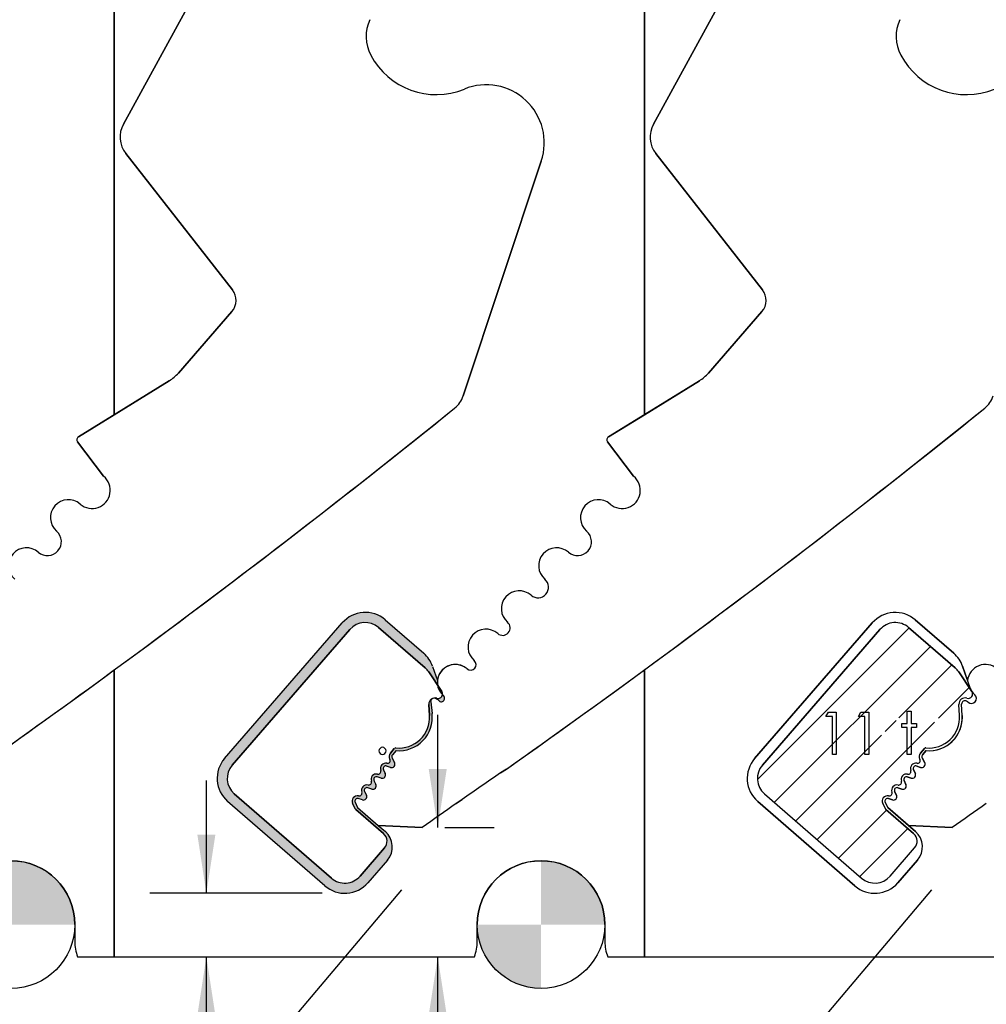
# Model space of a CAD drawing. Header units: inches. Extents: x 0.1 to 87.3, y 0.1 to 33.9.
# Tile 94 of 140: x 25.3 to 27.5, y 22.1 to 24.3. Entities that reach past the tile are written whole.
import ezdxf

# ---------------------------------------------------------------- set-up
doc = ezdxf.new("R2010")
doc.units = ezdxf.units.IN
doc.header["$MEASUREMENT"] = 0
doc.layers.add('DIMENSIONS', color=171, linetype='Continuous')
doc.layers.add('NOTES', color=5, linetype='Continuous')
doc.styles.add('SLDTEXTSTYLE0', font='TXT', dxfattribs={"width": 0.75})
doc.dimstyles.new('SLDDIMSTYLE0', dxfattribs={"dimtxt": 0.125, "dimasz": 0.13, "dimexe": 0, "dimexo": 0.0625, "dimgap": 0.03125, "dimtad": 0, "dimtih": 1, "dimtoh": 1, "dimdec": 4, "dimlfac": 1.333333, "dimrnd": 1e-09, "dimzin": 4, "dimdsep": 46, "dimtxsty": 'SLDTEXTSTYLE0', "dimsah": 1, "dimcen": 0.09, "dimadec": 0, "dimazin": 1, "dimtfac": 1, "dimtdec": 4, "dimtofl": 0, "dimtmove": 0, "dimatfit": 3, "dimfxl": 0, "dimfrac": 2, "dimtolj": 1, "dimtzin": 12, "dimarcsym": 0})
doc.dimstyles.new('SLDDIMSTYLE2', dxfattribs={"dimtxt": 0.125, "dimasz": 0.13, "dimexe": 0, "dimexo": 0.0625, "dimgap": 0.03125, "dimtad": 0, "dimtih": 1, "dimtoh": 1, "dimdec": 4, "dimlfac": 1.333333, "dimrnd": 1e-09, "dimzin": 12, "dimdsep": 46, "dimtxsty": 'SLDTEXTSTYLE0', "dimsah": 1, "dimcen": 0.09, "dimadec": 0, "dimazin": 3, "dimtfac": 1, "dimtdec": 4, "dimtmove": 0, "dimatfit": 0, "dimfxl": 0, "dimfrac": 2, "dimtolj": 1, "dimtzin": 12, "dimarcsym": 0})

# ---------------------------------------------------------------- blocks, each defined once
blk = doc.blocks.new('_D_4')
at = {"layer": 'DIMENSIONS'}
for p, q in [((2.5885, 22.5365), (2.5885, 18.9646)), ((31.3982, 22.2046), (31.3982, 18.9646)), ((2.5885, 19.0896), (16.7949, 19.0896)), ((31.3982, 19.0896), (17.4421, 19.0896))]:
    blk.add_line(p, q, dxfattribs=at)
for centre, start, end in [((17.0167, 19.0769), 153.4349, 206.5651), ((17.2202, 19.0769), 333.4349, 26.5651)]:
    blk.add_arc(centre, 0.2219, start, end, dxfattribs=at)
for points in [[(2.5885, 19.0896), (2.7185, 19.0696), (2.7185, 19.1096)], [(31.3982, 19.0896), (31.2682, 19.1096), (31.2682, 19.0696)]]:
    blk.add_solid(points, dxfattribs=at)
at = {"layer": 'DIMENSIONS', "insert": (16.8183, 19.1389), "char_height": 0.125, "attachment_point": 1, "style": 'SLDTEXTSTYLE0'}
blk.add_mtext('38.4130', dxfattribs=at)
blk = doc.blocks.new('_D_5')
at = {"layer": 'DIMENSIONS'}
for p, q in [((26.2457, 22.5406), (26.2457, 22.7906)), ((26.2613, 22.5406), (26.3707, 22.5406)), ((26.2457, 21.8328), (26.2457, 22.2546)), ((26.4957, 21.8328), (26.2457, 21.8328))]:
    blk.add_line(p, q, dxfattribs=at)
for centre, start, end in [((26.7176, 21.8202), 153.4349, 206.5651), ((26.7363, 21.8202), 333.4349, 26.5651)]:
    blk.add_arc(centre, 0.2219, start, end, dxfattribs=at)
for points in [[(26.2457, 22.5406), (26.2657, 22.6706), (26.2257, 22.6706)], [(26.2457, 22.2546), (26.2257, 22.1246), (26.2657, 22.1246)]]:
    blk.add_solid(points, dxfattribs=at)
at = {"layer": 'DIMENSIONS', "insert": (26.5191, 21.8821), "char_height": 0.125, "attachment_point": 1, "style": 'SLDTEXTSTYLE0'}
blk.add_mtext('.3814', dxfattribs=at)
blk = doc.blocks.new('_D_6')
at = {"layer": 'DIMENSIONS'}
for p, q in [((25.7334, 22.3951), (25.7334, 22.6451)), ((25.99, 22.3951), (25.6084, 22.3951)), ((25.7334, 21.8892), (25.7334, 22.2546)), ((25.4834, 21.8892), (25.7334, 21.8892))]:
    blk.add_line(p, q, dxfattribs=at)
for centre, start, end in [((25.2427, 21.8765), 153.4349, 206.5651), ((25.2615, 21.8765), 333.4349, 26.5651)]:
    blk.add_arc(centre, 0.2219, start, end, dxfattribs=at)
for points in [[(25.7334, 22.3951), (25.7534, 22.5251), (25.7134, 22.5251)], [(25.7334, 22.2546), (25.7134, 22.1246), (25.7534, 22.1246)]]:
    blk.add_solid(points, dxfattribs=at)
at = {"layer": 'DIMENSIONS', "insert": (25.0443, 21.9384), "char_height": 0.125, "attachment_point": 1, "style": 'SLDTEXTSTYLE0'}
blk.add_mtext('.1874', dxfattribs=at)
blk = doc.blocks.new('SW_DOWELSYMBOL_4')
at = {"linetype": 'Continuous', "lineweight": 18}
h = blk.add_hatch(color=0, dxfattribs=at)
edge = h.paths.add_edge_path(flags=0)
edge.add_arc((0, 0), 0.1414, 0, 90)
edge.add_line((0, 0.1414), (0, 0))
edge.add_line((0, 0), (0.1414, 0))
h = blk.add_hatch(color=0, dxfattribs=at)
edge = h.paths.add_edge_path(flags=0)
edge.add_arc((0, 0), 0.1414, 180, 270)
edge.add_line((0, -0.1414), (0, 0))
edge.add_line((0, 0), (-0.1414, 0))
at = {"layer": 'NOTES', "color": 0}
blk.add_circle((0, 0), 0.1414, dxfattribs=at)
blk = doc.blocks.new('SW_DOWELSYMBOL_5')
at = {"linetype": 'Continuous', "lineweight": 18}
h = blk.add_hatch(color=0, dxfattribs=at)
edge = h.paths.add_edge_path(flags=0)
edge.add_arc((0, 0), 0.1414, 0, 90)
edge.add_line((0, 0.1414), (0, 0))
edge.add_line((0, 0), (0.1414, 0))
h = blk.add_hatch(color=0, dxfattribs=at)
edge = h.paths.add_edge_path(flags=0)
edge.add_arc((0, 0), 0.1414, 180, 270)
edge.add_line((0, -0.1414), (0, 0))
edge.add_line((0, 0), (-0.1414, 0))
at = {"layer": 'NOTES', "color": 0}
blk.add_circle((0, 0), 0.1414, dxfattribs=at)
blk = doc.blocks.new('OD')
at = {"color": 7, "linetype": 'Continuous', "lineweight": 25}
for p, q in [((25.7737, 22.6936), (26.0343, 22.9938)), ((26.1295, 23.0006), (26.2146, 22.9267)), ((26.2342, 22.8977), (26.2451, 22.8663)), ((26.2301, 22.8188), (26.2331, 22.7934)), ((26.1534, 22.711), (26.1453, 22.7017)), ((26.1446, 22.6951), (26.1502, 22.6843)), ((26.1254, 22.6687), (26.1295, 22.6604)), ((26.1412, 22.6739), (26.1326, 22.6769)), ((26.1045, 22.6448), (26.1088, 22.6361)), ((26.1206, 22.6501), (26.1117, 22.653)), ((26.0836, 22.6206), (26.0878, 22.6121)), ((26.0998, 22.6259), (26.0908, 22.6288)), ((25.9957, 22.4116), (25.7805, 22.5984)), ((26.0627, 22.5965), (26.0683, 22.5849)), ((26.0789, 22.6018), (26.0698, 22.6048)), ((26.0683, 22.5849), (26.1141, 22.5452)), ((26.1141, 22.5452), (26.1297, 22.5316)), ((26.1342, 22.4682), (26.091, 22.4183))]:
    blk.add_line(p, q, dxfattribs=at)
for centre, radius, start, end in [((26.0852, 22.9496), 0.0675, 49.051, 139.051), ((26.1704, 22.8757), 0.0675, 19.051, 49.051), ((26.2846, 22.8621), 0.0397, 49.028, 229.028), ((26.2375, 22.8197), 0.0075, 62.744, 186.9033), ((26.2222, 22.7899), 0.041, 49.3228, 62.744), ((26.2537, 22.8265), 0.00735, 228.7666, 49.028), ((26.1598, 22.7845), 0.0738, 264.9884, 6.9033), ((25.8247, 22.6494), 0.0675, 139.051, 229.051), ((26.1437, 22.6809), 0.00738, 250.6157, 27.6344), ((26.1498, 22.6978), 0.00591, 139.028, 207.6324), ((26.1229, 22.6571), 0.00738, 252.028, 26.3296), ((26.1307, 22.6713), 0.00591, 70.6139, 206.3313), ((26.1099, 22.6473), 0.00591, 72.028, 206.028), ((26.0889, 22.6232), 0.00591, 72.0266, 206.028), ((26.1021, 22.6329), 0.00738, 252.0286, 26.028), ((26.068, 22.5991), 0.00591, 72.028, 206.028), ((26.0812, 22.6088), 0.00738, 252.028, 26.028), ((26.1002, 22.4977), 0.045, 319.051, 49.028), ((26.04, 22.4626), 0.0675, 229.051, 319.051)]:
    blk.add_arc(centre, radius, start, end, dxfattribs=at)
blk = doc.blocks.new('id')
at = {"color": 7, "linetype": 'Continuous', "lineweight": 25}
for p, q in [((28.1382, 22.6789), (28.3988, 22.9791)), ((28.3988, 22.9791), (28.1382, 22.6789)), ((28.4622, 22.9836), (28.5654, 22.8941)), ((28.5654, 22.8941), (28.4622, 22.9836)), ((28.5732, 22.8852), (28.6022, 22.842)), ((28.6022, 22.842), (28.5732, 22.8852)), ((28.5736, 22.8135), (28.575, 22.7885)), ((28.575, 22.7885), (28.5736, 22.8135)), ((28.4971, 22.7158), (28.4883, 22.7056)), ((28.4883, 22.7056), (28.4971, 22.7158)), ((28.358, 22.4286), (28.1427, 22.6154)), ((28.1427, 22.6154), (28.358, 22.4286)), ((28.4047, 22.5941), (28.4107, 22.5819)), ((28.4107, 22.5819), (28.4047, 22.5941)), ((28.4116, 22.5807), (28.4733, 22.5271)), ((28.4733, 22.5271), (28.4116, 22.5807)), ((28.4755, 22.4954), (28.4215, 22.4331)), ((28.4215, 22.4331), (28.4755, 22.4954))]:
    blk.add_line(p, q, dxfattribs=at)
for centre, radius, start, end in [((28.4327, 22.9496), 0.045, 49.051, 139.051), ((28.4327, 22.9496), 0.045, 49.051, 139.051), ((28.5359, 22.8601), 0.045, 33.8777, 49.051), ((28.5359, 22.8601), 0.045, 33.8777, 49.051), ((28.594, 22.8365), 0.00992, 252.455, 33.8777), ((28.594, 22.8365), 0.00992, 252.455, 33.8777), ((28.587, 22.8143), 0.0134, 72.455, 183.3556), ((28.587, 22.8143), 0.0134, 72.455, 183.3556), ((28.5073, 22.7845), 0.0678, 264.0751, 3.3557), ((28.5073, 22.7845), 0.0678, 264.0751, 3.3557), ((28.4979, 22.6979), 0.0123, 141.025, 210.0395), ((28.4979, 22.6979), 0.0123, 141.025, 210.0395), ((28.5, 22.7133), 0.00375, 84.0751, 139.028), ((28.5, 22.7133), 0.00375, 84.0751, 139.028), ((28.4782, 22.6713), 0.0119, 77.4407, 199.5743), ((28.4782, 22.6713), 0.0119, 77.4407, 199.5743), ((28.4821, 22.6888), 0.00594, 257.4407, 30.0395), ((28.4821, 22.6888), 0.00594, 257.4407, 30.0395), ((28.1722, 22.6494), 0.045, 139.051, 229.051), ((28.1722, 22.6494), 0.045, 139.051, 229.051), ((28.4574, 22.6473), 0.0119, 78.4892, 200.0905), ((28.4574, 22.6473), 0.0119, 78.4892, 200.0905), ((28.461, 22.6652), 0.00634, 258.4892, 19.5743), ((28.461, 22.6652), 0.00634, 258.4892, 19.5743), ((28.4402, 22.6411), 0.00636, 258.0911, 20.0905), ((28.4402, 22.6411), 0.00636, 258.0911, 20.0905), ((28.4192, 22.617), 0.00636, 258.1054, 19.8248), ((28.4192, 22.617), 0.00636, 258.1054, 19.8248), ((28.4364, 22.6232), 0.0119, 78.0911, 199.8248), ((28.4364, 22.6232), 0.0119, 78.0911, 199.8248), ((28.4155, 22.5991), 0.0119, 78.1054, 205.1075), ((28.4155, 22.5991), 0.0119, 78.1054, 205.1075), ((28.414, 22.5835), 0.00375, 206.0292, 229.028), ((28.414, 22.5835), 0.00375, 206.0292, 229.028), ((28.4585, 22.5101), 0.0225, 319.051, 49.028), ((28.4585, 22.5101), 0.0225, 319.051, 49.028), ((28.3875, 22.4626), 0.045, 229.051, 319.051), ((28.3875, 22.4626), 0.045, 229.051, 319.051)]:
    blk.add_arc(centre, radius, start, end, dxfattribs=at)
at = {"color": 7, "linetype": 'Continuous'}
blk.add_arc((28.4709, 22.7105), 0.00781, 90.0025, 89.9975, dxfattribs=at)

msp = doc.modelspace()

# ---------------------------------------------------------------- hatches: boundary and pattern name
h = msp.add_hatch()
h.set_pattern_fill('GRAVEL', color=6, scale=0.05, style=0)
h.set_pattern_definition([(228.012788, (-1.13775, 0.05), (-0.4, -0.45), [0.0067268, -0.6659544]), (184.969741, (-1.14225, 0.045), (0.6, 0.05), [0.0115434, -1.14279624]), (132.510447, (-1.15375, 0.044), (0.5, -0.55), [0.0081394, -0.80580163]), (267.273689, (-1.17325, 0.0315), (0.05, 1), [0.0105119, -1.0406779]), (292.833654, (-1.17375, 0.021), (-0.25, 0.6), [0.01030775, -1.020468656]), (357.273689, (-1.16975, 0.0115), (-1, 0.05), [0.0105119, -1.0406779]), (37.6942405, (-1.15925, 0.011), (-0.65, -0.5), [0.01390145, -1.37624243]), (72.2553284, (-1.14825, 0.0195), (0.35, 1.1), [0.0131244, -1.299316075]), (121.4295656, (-1.14425, 0.032), (-0.4, 0.65), [0.0105475, -1.044203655]), (175.236358, (-1.14975, 0.041), (0.55, -0.05), [0.0120416, -0.59003813]), (222.397438, (-1.16175, 0.042), (-0.6, -0.55), [0.0155724, -1.54166875]), (138.814075, (-1.12375, 0.031), (-0.35, 0.3), [0.00531505, -0.52619224]), (171.469234, (-1.12775, 0.0345), (0.65, -0.1), [0.01011185, -1.00107557]), (225, (-1.13775, 0.036), (-6e-18, -0.05), [0.00707105, -0.06363963]), (203.19859, (-1.14125, 0.042), (0.25, 0.1), [0.0038079, -0.376980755]), (291.80141, (-1.14475, 0.0405), (-0.05, 0.15), [0.00538515, -0.26387309]), (30.963757, (-1.14275, 0.0355), (0.15, 0.1), [0.00874645, -0.282801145]), (161.56505, (-1.13525, 0.04), (0.1, -0.05), [0.00632455, -0.15178933]), (16.38954, (-1.17375, 0.0405), (0.5, 0.15), [0.00886, -0.87714226]), (70.346176, (-1.16525, 0.043), (-0.2, -0.55), [0.00743305, -0.73587039]), (293.19859, (-1.13525, 0.05), (-0.1, 0.25), [0.00761575, -0.373172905]), (343.61046, (-1.13225, 0.043), (-0.5, 0.15), [0.00886, -0.87714226]), (339.443955, (-1.17375, 0.0095), (-0.25, 0.1), [0.008544, -0.41865619]), (294.775141, (-1.16575, 0.0065), (-0.25, 0.55), [0.0071589, -0.70873215]), (66.80141, (-1.13475, 0), (0.1, 0.25), [0.00761575, -0.373172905]), (17.354025, (-1.13175, 0.007), (-0.65, -0.2), [0.00838155, -0.82977118]), (69.443955, (-1.15925, 0), (-0.1, -0.25), [0.004272, -0.42292819]), (101.309932, (-1.13775, 0), (-0.05, 0.2), [0.0025495, -0.252401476]), (165.963757, (-1.13825, 0.0025), (0.15, -0.05), [0.01030775, -0.19584753]), (186.009006, (-1.14825, 0.005), (0.5, 0.05), [0.0095525, -0.94569616]), (303.690068, (-1.14275, 0.031), (-0.05, 0.1), [0.0072111, -0.173066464]), (353.1572266, (-1.13875, 0.025), (0.85, -0.1), [0.0125897, -1.24637813]), (60.945396, (-1.12625, 0.0235), (-0.2, -0.35), [0.0051478, -0.50963371]), (90, (-1.12375, 0.028), (-0.05, 0.05), [0.003, -0.047]), (120.256437, (-1.14925, 0.0065), (0.2, -0.35), [0.0069462, -0.687676]), (48.012788, (-1.15275, 0.0125), (0.4, 0.45), [0.0134536, -0.6592276]), (0, (-1.14375, 0.0225), (0.05, 0.05), [0.013, -0.037]), (325.304846, (-1.13075, 0.0225), (0.5, -0.35), [0.0079057, -0.782663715]), (254.054604, (-1.12425, 0.018), (-0.05, -0.2), [0.0072801, -0.356725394]), (207.6459754, (-1.12625, 0.011), (-0.95, -0.5), [0.01185325, -1.17347371]), (175.426079, (-1.13675, 0.0055), (-0.65, 0.05), [0.01253995, -1.24145367])])
h.paths.add_polyline_path([(26.245323, 22.85601, -0.06478298), (26.245076, 22.866263), (26.234211, 22.897728, 0.1316525), (26.214647, 22.926677), (26.129477, 23.000581, 0.41421356), (26.034256, 22.993838), (25.77374, 22.693609, 0.41421356), (25.780483, 22.598388), (25.995742, 22.411602, 0.41421356), (26.090963, 22.418346), (26.131336, 22.464874), (26.134197, 22.46817, 0.41409615), (26.129714, 22.531639), (26.114097, 22.545202), (26.068341, 22.584938), (26.062674, 22.596543, -0.66188556), (26.069802, 22.604751), (26.078891, 22.601803, 0.66188556), (26.087802, 22.612064), (26.083626, 22.620616, -0.66188713), (26.090755, 22.628824), (26.098372, 22.626353), (26.099843, 22.625876, 0.66188464), (26.108754, 22.636137), (26.107459, 22.638789), (26.104545, 22.644757, -0.66188556), (26.111673, 22.652966), (26.12064, 22.650057, 0.66378419), (26.129534, 22.660353), (26.126438, 22.666608), (26.125392, 22.668722, -0.6727088), (26.132645, 22.676912), (26.141223, 22.673894, 0.68099632), (26.150213, 22.684281), (26.149169, 22.686275), (26.144552, 22.695095, -0.30862168), (26.145325, 22.701706), (26.15163, 22.708967), (26.153393, 22.710997, 0.45766321), (26.233534, 22.788855, 0.01548045), (26.233126, 22.793406), (26.230054, 22.818773, -0.60180689), (26.240935, 22.826341, -0.05863063), (26.248873, 22.820994, 1.00228518), (26.25854, 22.832074, -0.02060404), (26.25616, 22.834319, -0.43953508), (26.243491, 22.827032, 0.52557187), (26.22608, 22.813475), (26.227544, 22.788504, -0.46249123), (26.152841, 22.717078, 0.24448066), (26.149623, 22.715806), (26.140794, 22.70564, 0.31057779), (26.139708, 22.691734, -0.65312839), (26.133274, 22.682962, 0.58982994), (26.119467, 22.667353, -0.58368), (26.112227, 22.659015, 0.58670395), (26.09867, 22.643259, -0.5890417), (26.091389, 22.634857, 0.58748097), (26.077733, 22.61917, -0.58739705), (26.070434, 22.610784, 0.61883162), (26.057199, 22.594081), (26.063151, 22.581893, 0.10068961), (26.064062, 22.580708), (26.125776, 22.527113, -0.41409615), (26.128017, 22.495379), (26.073969, 22.433092, -0.41421356), (26.010488, 22.428596), (25.79523, 22.615382, -0.41421356), (25.790734, 22.678863), (26.05125, 22.979091, -0.41421356), (26.114731, 22.983587), (26.217859, 22.8941, -0.06630297), (26.225727, 22.885196)])
h.paths.add_polyline_path([(26.250577, 22.850333), (26.245076, 22.866263, 0.06478288), (26.245323, 22.85601), (26.254656, 22.842108, -0.06402996)], flags=16)
h = msp.add_hatch()
h.set_pattern_fill('ANSI31', color=6, scale=0.5, style=0)
h.set_pattern_definition([(45, (-1.17375, 0), (-0.04419417, 0.04419417), [])])
h.paths.add_polyline_path([(27.307024, 22.682962, 0.65312839), (27.313458, 22.691734, -0.31057779), (27.314544, 22.70564), (27.323373, 22.715806, -0.24448066), (27.326591, 22.717078, 0.07132644), (27.345828, 22.717828), (27.345828, 22.788005), (27.331405, 22.788005), (27.336908, 22.797621), (27.354241, 22.797621), (27.354241, 22.719935, 0.34251695), (27.401294, 22.788504), (27.39983, 22.813475, -0.52557187), (27.417241, 22.827032, 0.70949931), (27.428467, 22.842019), (27.399477, 22.885196, 0.06630297), (27.391609, 22.8941), (27.288481, 22.983587, 0.41421356), (27.225, 22.979091), (26.964484, 22.678863, 0.41421356), (26.96898, 22.615382), (27.184238, 22.428596, 0.41421356), (27.247719, 22.433092), (27.301767, 22.495379, 0.41409615), (27.299526, 22.527113), (27.237812, 22.580708, -0.10068961), (27.236901, 22.581893), (27.230949, 22.594081, -0.61883162), (27.244184, 22.610784, 0.58739705), (27.251483, 22.61917, -0.58748097), (27.265139, 22.634857, 0.5890417), (27.27242, 22.643259, -0.58670395), (27.285977, 22.659015, 0.58368), (27.293217, 22.667353, -0.58982994)])
h.paths.add_polyline_path([(27.219626, 22.771779), (27.21972, 22.773676), (27.220001, 22.775498), (27.22049, 22.777244), (27.221166, 22.778935), (27.22203, 22.780531), (27.223081, 22.782071), (27.224321, 22.783554), (27.225767, 22.784944), (27.227344, 22.786221), (27.228997, 22.787329), (27.230744, 22.788268), (27.232565, 22.789038), (27.234462, 22.789639), (27.236434, 22.790071), (27.238481, 22.790315), (27.240622, 22.790409), (27.242782, 22.790315), (27.244847, 22.790071), (27.246838, 22.789639), (27.248735, 22.789038), (27.250557, 22.788268), (27.252303, 22.787329), (27.253956, 22.786221), (27.255533, 22.784944), (27.256979, 22.783554), (27.258238, 22.782071), (27.259289, 22.780531), (27.260153, 22.778935), (27.260829, 22.777244), (27.261318, 22.775498), (27.261599, 22.773676), (27.261693, 22.771779), (27.261599, 22.769883), (27.261355, 22.768061), (27.260923, 22.766314), (27.260303, 22.764624), (27.259533, 22.763009), (27.258576, 22.761469), (27.257449, 22.760004), (27.256153, 22.758596), (27.254707, 22.757319), (27.253167, 22.756211), (27.251496, 22.755272), (27.249711, 22.75452), (27.247833, 22.75392), (27.245824, 22.753488), (27.243721, 22.753243), (27.241486, 22.75315), (27.23927, 22.753243), (27.237129, 22.753488), (27.235063, 22.75392), (27.233091, 22.75452), (27.231213, 22.755272), (27.229391, 22.756211), (27.227664, 22.757319), (27.22603, 22.758596), (27.224527, 22.760004), (27.223232, 22.761469), (27.222124, 22.763009), (27.221222, 22.764624), (27.220527, 22.766314), (27.22002, 22.768061), (27.21972, 22.769883)], flags=0)
h.paths.add_polyline_path([(27.211212, 22.77131), (27.211456, 22.775235), (27.21217, 22.778953), (27.213372, 22.782484), (27.215043, 22.785808), (27.217166, 22.788888), (27.219682, 22.79163), (27.222612, 22.794052), (27.225936, 22.796156), (27.229523, 22.797846), (27.233241, 22.799067), (27.237091, 22.79978), (27.241054, 22.800025), (27.244941, 22.79978), (27.248679, 22.799086), (27.252266, 22.797902), (27.255702, 22.79625), (27.258895, 22.794165), (27.261712, 22.791724), (27.264172, 22.788888), (27.266275, 22.785677), (27.267947, 22.78224), (27.269149, 22.778672), (27.269862, 22.77501), (27.270107, 22.771216), (27.269956, 22.768267), (27.269524, 22.765263), (27.268773, 22.762164), (27.26774, 22.759009), (27.267102, 22.757375), (27.266332, 22.755666), (27.265449, 22.753863), (27.264454, 22.752004), (27.263346, 22.750032), (27.262125, 22.748004), (27.260773, 22.745882), (27.259308, 22.743684), (27.230443, 22.701467), (27.22372, 22.706143), (27.249787, 22.744248), (27.244791, 22.743722), (27.239927, 22.743534), (27.236979, 22.743666), (27.234162, 22.744041), (27.231438, 22.744661), (27.228847, 22.745544), (27.226349, 22.74667), (27.223983, 22.748041), (27.22171, 22.749675), (27.219569, 22.751553), (27.217616, 22.753619), (27.215907, 22.755798), (27.21448, 22.758089), (27.213297, 22.760511), (27.212395, 22.763028), (27.211738, 22.765676), (27.211344, 22.768437)], flags=16)

# ---------------------------------------------------------------- linework, layer by layer
at = {"color": 7, "linetype": 'Continuous', "lineweight": 25}
for p, q in [((25.52946, 23.455038), (25.52946, 25.289616)), ((25.52946, 25.289616), (25.52946, 23.455038)), ((26.70321, 25.289616), (26.70321, 23.455038)), ((26.70321, 23.455038), (26.70321, 25.289616)), ((25.549542, 24.098338), (25.726403, 24.42206)), ((25.726403, 24.42206), (25.549542, 24.098338)), ((26.723292, 24.098338), (26.900153, 24.42206)), ((26.900153, 24.42206), (26.723292, 24.098338)), ((25.791188, 23.731447), (25.554848, 24.033644)), ((25.554848, 24.033644), (25.791188, 23.731447)), ((26.964938, 23.731447), (26.728598, 24.033644)), ((26.728598, 24.033644), (26.964938, 23.731447)), ((26.475045, 24.016757), (26.302169, 23.496802)), ((26.302169, 23.496802), (26.475045, 24.016757)), ((25.671388, 23.547219), (25.789963, 23.683757)), ((25.789963, 23.683757), (25.671388, 23.547219)), ((26.845138, 23.547219), (26.963713, 23.683757)), ((26.963713, 23.683757), (26.845138, 23.547219)), ((25.65137, 23.530255), (25.450093, 23.40607)), ((25.52946, 23.455038), (25.65137, 23.530255)), ((26.82512, 23.530255), (26.623843, 23.40607)), ((26.70321, 23.455038), (26.82512, 23.530255)), ((25.450093, 23.40607), (25.52946, 23.455038)), ((26.623843, 23.40607), (26.70321, 23.455038)), ((25.505816, 23.318581), (25.448044, 23.395171)), ((25.448044, 23.395171), (25.505816, 23.318581)), ((26.679566, 23.318581), (26.621794, 23.395171)), ((26.621794, 23.395171), (26.679566, 23.318581)), ((26.94749, 22.693609), (27.208006, 22.993838)), ((27.208006, 22.993838), (26.94749, 22.693609)), ((27.303227, 23.000581), (27.388397, 22.926677)), ((27.388397, 22.926677), (27.303227, 23.000581)), ((26.964484, 22.678863), (27.225, 22.979091)), ((27.225, 22.979091), (26.964484, 22.678863)), ((27.288481, 22.983587), (27.391609, 22.8941)), ((27.391609, 22.8941), (27.288481, 22.983587)), ((25.52946, 22.254554), (25.52946, 22.889779)), ((25.52946, 22.889779), (25.52946, 22.254554)), ((26.70321, 22.889779), (26.70321, 22.254554)), ((26.70321, 22.254554), (26.70321, 22.889779)), ((27.428467, 22.842019), (27.399477, 22.885196)), ((27.399477, 22.885196), (27.428467, 22.842019)), ((27.428467, 22.842019), (27.399477, 22.885196)), ((27.407961, 22.897728), (27.418826, 22.866263)), ((27.424327, 22.850333), (27.407961, 22.897728)), ((27.401294, 22.788504), (27.39983, 22.813475)), ((27.407284, 22.788855), (27.40582, 22.813826)), ((27.314544, 22.70564), (27.323373, 22.715806)), ((27.323373, 22.715806), (27.314544, 22.70564)), ((27.327143, 22.710997), (27.319075, 22.701706)), ((27.319075, 22.701706), (27.327143, 22.710997)), ((27.318301, 22.695095), (27.323963, 22.684281)), ((27.323963, 22.684281), (27.318302, 22.695095)), ((26.398016, 22.670282), (26.38484, 22.662026)), ((26.38484, 22.662026), (26.398016, 22.670282)), ((27.299142, 22.668722), (27.303284, 22.660353)), ((27.303283, 22.660353), (27.299142, 22.668722)), ((27.314973, 22.673894), (27.306395, 22.676912)), ((27.306395, 22.676912), (27.314973, 22.673894)), ((27.278295, 22.644757), (27.282504, 22.636137)), ((27.282504, 22.636137), (27.278295, 22.644757)), ((27.29439, 22.650057), (27.285423, 22.652966)), ((27.285423, 22.652966), (27.29439, 22.650057)), ((26.96898, 22.615382), (27.184238, 22.428596)), ((27.257376, 22.620616), (27.261552, 22.612064)), ((27.261552, 22.612064), (27.257376, 22.620616)), ((27.273593, 22.625876), (27.264505, 22.628824)), ((27.264505, 22.628824), (27.273593, 22.625876)), ((26.29973, 22.602505), (26.286668, 22.59415)), ((26.286668, 22.59415), (26.29973, 22.602505)), ((27.169492, 22.411602), (26.954233, 22.598388)), ((26.954233, 22.598388), (27.169492, 22.411602)), ((27.230949, 22.594081), (27.236901, 22.581893)), ((27.236901, 22.581893), (27.230949, 22.594081)), ((27.236424, 22.596543), (27.242091, 22.584938)), ((27.242091, 22.584938), (27.236424, 22.596543)), ((27.252641, 22.601803), (27.243552, 22.604751)), ((27.243552, 22.604751), (27.252641, 22.601803)), ((27.237812, 22.580708), (27.299526, 22.527113)), ((27.299526, 22.527113), (27.237812, 22.580708)), ((27.242091, 22.584938), (27.287847, 22.545202)), ((27.303464, 22.531639), (27.242091, 22.584938)), ((26.211349, 22.540618), (26.114097, 22.545202)), ((26.114097, 22.545202), (26.211349, 22.540618)), ((27.287847, 22.545202), (27.303464, 22.531639)), ((27.385099, 22.540618), (27.287847, 22.545202)), ((27.287847, 22.545202), (27.385099, 22.540618)), ((27.247719, 22.433092), (27.301767, 22.495379)), ((27.307947, 22.46817), (27.264713, 22.418346)), ((27.264713, 22.418346), (27.307947, 22.46817)), ((25.442085, 22.325804), (25.442085, 22.288304)), ((26.333085, 22.288304), (26.333085, 22.325804)), ((26.615835, 22.325804), (26.615835, 22.288304)), ((25.44837, 22.254554), (25.52946, 22.254554)), ((25.52946, 22.254554), (26.326799, 22.254554)), ((26.62212, 22.254554), (26.70321, 22.254554)), ((26.70321, 22.254554), (27.500549, 22.254554))]:
    msp.add_line(p, q, dxfattribs=at)
at = {"color": 6}
for p, q in [((25.468849, 21.57857), (26.16616, 22.402664)), ((26.642599, 21.57857), (27.33991, 22.402664))]:
    msp.add_line(p, q, dxfattribs=at)
at = {"color": 7, "linetype": 'Continuous', "flags": 128}
for points in [[(27.110768, 22.795967), (27.128102, 22.795967), (27.128102, 22.795967), (27.128102, 22.702217), (27.128102, 22.702217), (27.119688, 22.702217), (27.119688, 22.702217), (27.119688, 22.786351), (27.119688, 22.786351), (27.105265, 22.786351), (27.105265, 22.786351), (27.110768, 22.795967)], [(27.182885, 22.795967), (27.200217, 22.795967), (27.200217, 22.795967), (27.200217, 22.702217), (27.200217, 22.702217), (27.191804, 22.702217), (27.191804, 22.702217), (27.191804, 22.786351), (27.191804, 22.786351), (27.177381, 22.786351), (27.177381, 22.786351), (27.182883, 22.795967)], [(27.285555, 22.798371), (27.293967, 22.798371), (27.293967, 22.798371), (27.293967, 22.770726), (27.293967, 22.770726), (27.305986, 22.770726), (27.305986, 22.770726), (27.305986, 22.762313), (27.305986, 22.762313), (27.293967, 22.762313), (27.293967, 22.762313), (27.293967, 22.702217), (27.293967, 22.702217), (27.285554, 22.702217), (27.285554, 22.702217), (27.285554, 22.762313), (27.285554, 22.762313), (27.273534, 22.762313), (27.273534, 22.762313), (27.273534, 22.770726), (27.273534, 22.770726), (27.285554, 22.770726), (27.285554, 22.770726), (27.285554, 22.798371)]]:
    msp.add_lwpolyline(points, dxfattribs=at)
at = {"color": 7, "linetype": 'Continuous', "lineweight": 25}
for centre, radius, start, end in [((26.175513, 24.292908), 0.088473, 155.26684, 207.882045), ((26.175513, 24.292908), 0.088473, 155.26684, 207.882045), ((27.349263, 24.292908), 0.088473, 155.26684, 207.882045), ((27.349263, 24.292908), 0.088473, 155.26684, 207.882045), ((26.242581, 24.328391), 0.164349, 207.882045, 292.189315), ((26.242581, 24.328391), 0.164349, 207.882045, 292.189315), ((27.416331, 24.328391), 0.164349, 207.882045, 292.189315), ((27.416331, 24.328391), 0.164349, 207.882045, 292.189315), ((26.35316, 24.057281), 0.128445, 341.609021, 112.189315), ((26.35316, 24.057281), 0.128445, 341.609021, 112.189315), ((25.601367, 24.070025), 0.059055, 151.350586, 218.027907), ((25.601367, 24.070025), 0.059055, 151.350586, 218.027907), ((26.775117, 24.070025), 0.059055, 151.350586, 218.027907), ((26.775117, 24.070025), 0.059055, 151.350586, 218.027907), ((25.761649, 23.708346), 0.0375, 319.028, 38.028), ((25.761649, 23.708346), 0.0375, 319.028, 38.028), ((26.935399, 23.708346), 0.0375, 319.028, 38.028), ((26.935399, 23.708346), 0.0375, 319.028, 38.028), ((25.605859, 23.604255), 0.086875, 301.591559, 318.963742), ((25.605859, 23.604255), 0.086875, 301.591559, 318.963742), ((26.779609, 23.604255), 0.086875, 301.591559, 318.963742), ((26.779609, 23.604255), 0.086875, 301.591559, 318.963742), ((26.246131, 23.515434), 0.059055, 308.881055, 341.608983), ((26.246131, 23.515434), 0.059055, 308.881055, 341.608983), ((27.419881, 23.515434), 0.059055, 308.881055, 341.608983), ((27.419881, 23.515434), 0.059055, 308.881055, 341.608983), ((13.308968, 39.559488), 20.669291, 305.2028857, 308.8810553), ((13.308968, 39.559488), 20.669291, 306.2449831, 308.8810553), ((14.482718, 39.559488), 20.669291, 305.2028857, 308.8810553), ((14.482718, 39.559488), 20.669291, 306.2449831, 308.8810553), ((25.454031, 23.399687), 0.0075, 121.673975, 217.028), ((25.454031, 23.399687), 0.0075, 121.673975, 217.028), ((26.627781, 23.399687), 0.0075, 121.673975, 217.028), ((26.627781, 23.399687), 0.0075, 121.673975, 217.028), ((25.480257, 23.287456), 0.040276, 229.028, 50.607842), ((25.480257, 23.287456), 0.040276, 229.028, 50.607842), ((26.654007, 23.287456), 0.040276, 229.028, 50.607842), ((26.654007, 23.287456), 0.040276, 229.028, 50.607842), ((25.427788, 23.227038), 0.039744, 49.028, 229.028), ((25.427788, 23.227038), 0.039744, 49.028, 229.028), ((26.601538, 23.227038), 0.039744, 49.028, 229.028), ((26.601538, 23.227038), 0.039744, 49.028, 229.028), ((25.381516, 23.173755), 0.030827, 229.028, 49.028), ((25.381516, 23.173755), 0.030827, 229.028, 49.028), ((26.555266, 23.173755), 0.030827, 229.028, 49.028), ((26.555266, 23.173755), 0.030827, 229.028, 49.028), ((25.335243, 23.120472), 0.039744, 49.028, 229.028), ((25.335243, 23.120472), 0.039744, 49.028, 229.028), ((26.508993, 23.120472), 0.039744, 49.028, 229.028), ((26.508993, 23.120472), 0.039744, 49.028, 229.028), ((26.467658, 23.072874), 0.023297, 229.028, 49.028), ((26.467658, 23.072874), 0.023297, 229.028, 49.028), ((26.426322, 23.025276), 0.039744, 49.028, 229.028), ((26.426322, 23.025276), 0.039744, 49.028, 229.028), ((27.258989, 22.949599), 0.0675, 49.050969, 139.050969), ((27.258989, 22.949599), 0.0675, 49.050969, 139.050969), ((26.389439, 22.982805), 0.016506, 229.028, 49.028), ((26.389439, 22.982805), 0.016506, 229.028, 49.028), ((27.258989, 22.949599), 0.045, 49.050969, 139.050969), ((26.352557, 22.940335), 0.039744, 49.028, 229.028), ((26.352557, 22.940335), 0.039744, 49.028, 229.028), ((27.344158, 22.875695), 0.0675, 19.050969, 49.050969), ((27.344158, 22.875695), 0.0675, 19.050969, 49.050969), ((26.2846, 22.862082), 0.039744, 49.028, 173.961542), ((26.318578, 22.901209), 0.012077, 229.028, 49.028), ((26.318578, 22.901209), 0.012077, 229.028, 49.028), ((27.45835, 22.862082), 0.039744, 49.028, 173.961542), ((13.308968, 39.559488), 20.669291, 305.2028857, 306.2449831), ((14.482718, 39.559488), 20.669291, 305.2028857, 306.2449831), ((27.362117, 22.860112), 0.045, 33.877656, 49.050969), ((27.362117, 22.860112), 0.045, 33.877656, 49.050969), ((27.420231, 22.836489), 0.009919, 252.454958, 33.877656), ((27.427469, 22.826523), 0.011102, 229.238133, 49.028), ((27.45835, 22.862082), 0.035994, 199.050969, 229.028), ((27.413203, 22.814259), 0.013396, 72.454958, 183.355623), ((27.413203, 22.814259), 0.007396, 59.922333, 183.355736), ((27.395929, 22.789934), 0.037205, 49.238133, 55.672662), ((27.333592, 22.784534), 0.073819, 264.988428, 6.903305), ((27.333592, 22.784534), 0.067819, 264.075096, 3.355731), ((27.333592, 22.784534), 0.067819, 264.075096, 3.355731), ((27.333592, 22.784534), 0.073819, 264.988428, 3.355736), ((27.324115, 22.697897), 0.012311, 141.024983, 210.039519), ((27.324115, 22.697897), 0.012311, 141.024983, 210.039519), ((27.326204, 22.713348), 0.00375, 84.075096, 139.028), ((27.326204, 22.713348), 0.00375, 84.075096, 139.028), ((26.998472, 22.64937), 0.0675, 139.050969, 229.050969), ((26.998472, 22.64937), 0.0675, 139.050969, 229.050969), ((27.304435, 22.671342), 0.011905, 77.440746, 199.574252), ((27.304435, 22.671342), 0.011905, 77.440746, 199.574252), ((27.308315, 22.68876), 0.00594, 257.440746, 30.039519), ((27.308315, 22.68876), 0.00594, 257.440746, 30.039519), ((27.317423, 22.680857), 0.007382, 250.615669, 27.634436), ((27.317423, 22.680857), 0.007382, 250.614675, 27.633543), ((27.323533, 22.697834), 0.005906, 139.028, 207.632405), ((27.323533, 22.697834), 0.005906, 139.028, 207.633543), ((35.106825, 10.099503), 15.293462, 124.771709, 125.1608047), ((35.106825, 10.099503), 15.293462, 124.771709, 125.1608047), ((26.998472, 22.64937), 0.045, 139.050969, 229.050969), ((27.283601, 22.647349), 0.011906, 78.489233, 200.0905), ((27.283601, 22.647349), 0.011906, 78.489233, 200.0905), ((27.287243, 22.665228), 0.006341, 258.489233, 19.574252), ((27.287243, 22.665228), 0.006341, 258.489233, 19.574252), ((27.296667, 22.657079), 0.007382, 252.028, 26.329611), ((27.296667, 22.657079), 0.007382, 252.028, 26.330575), ((27.304435, 22.671341), 0.005906, 70.613927, 206.331312), ((27.304435, 22.671341), 0.005906, 70.614675, 206.330575), ((27.266451, 22.641076), 0.006356, 258.091065, 20.0905), ((27.266451, 22.641076), 0.006356, 258.091065, 20.0905), ((27.283601, 22.647348), 0.005906, 72.028, 206.028), ((27.283601, 22.647348), 0.005906, 72.028, 206.028), ((27.245496, 22.617011), 0.006364, 258.105364, 19.824765), ((27.245496, 22.617011), 0.006364, 258.105364, 19.824765), ((27.262683, 22.623207), 0.011906, 78.091065, 199.824765), ((27.262683, 22.623207), 0.011906, 78.091065, 199.824765), ((27.262683, 22.623207), 0.005906, 72.026628, 206.028), ((27.262683, 22.623207), 0.005906, 72.028, 206.028), ((27.275871, 22.632898), 0.007382, 252.028646, 26.028), ((27.275871, 22.632898), 0.007382, 252.028, 26.028), ((35.108745, 10.101714), 15.293462, 125.2294904, 125.5756773), ((35.108745, 10.101714), 15.293462, 125.2294904, 125.5756773), ((27.24173, 22.599133), 0.011906, 78.105363, 205.107494), ((27.24173, 22.599133), 0.011906, 78.105363, 205.107494), ((27.24173, 22.599134), 0.005906, 72.028, 206.028), ((27.24173, 22.599134), 0.005906, 72.028, 206.028), ((27.254919, 22.608825), 0.007382, 252.028, 26.028), ((27.254919, 22.608825), 0.007382, 252.028, 26.028), ((36.282495, 10.101714), 15.293462, 125.2294904, 125.5756773), ((36.282495, 10.101714), 15.293462, 125.2294904, 125.5756773), ((27.24027, 22.583539), 0.00375, 206.029156, 229.028), ((27.24027, 22.583539), 0.00375, 206.029156, 229.028), ((27.273958, 22.497663), 0.045, 319.050969, 49.028), ((27.273958, 22.497663), 0.045, 319.050969, 49.028), ((27.284772, 22.510125), 0.0225, 319.050969, 49.028), ((25.30071, 22.325804), 0.141375, 0, 180), ((26.47446, 22.325804), 0.141375, 0, 180), ((27.213731, 22.462585), 0.045, 229.050969, 319.050969), ((27.213731, 22.462585), 0.0675, 229.050969, 319.050969), ((27.213731, 22.462585), 0.0675, 229.050969, 319.050969), ((25.535835, 22.288304), 0.09375, 180, 201.100196), ((26.239335, 22.288304), 0.09375, 338.899804, 0), ((26.709585, 22.288304), 0.09375, 180, 201.100196)]:
    msp.add_arc(centre, radius, start, end, dxfattribs=at)

# ---------------------------------------------------------------- block references
at = {"color": 6}
for name, p in [('OD', (0, 0)), ('id', (-2.3475, 0))]:
    msp.add_blockref(name, p, dxfattribs=at)
at = {"layer": 'NOTES'}
for name, p in [('SW_DOWELSYMBOL_5', (25.30071, 22.325804)), ('SW_DOWELSYMBOL_4', (26.47446, 22.325804))]:
    msp.add_blockref(name, p, dxfattribs=at)

# ---------------------------------------------------------------- dimensions: what is measured, and where the dimension line sits
at = {"layer": 'DIMENSIONS'}
for base, p1, p2, picture, middle in [((26.245702, 22.540618), (26.326799, 22.254554), (26.211349, 22.540618), '_D_5', (26.245702, 21.832846)), ((25.733356, 22.254554), (26.039981, 22.395085), (25.52946, 22.254554), '_D_6', (25.733356, 21.889207))]:
    dim = msp.add_linear_dim(base=base, p1=p1, p2=p2, angle=90, text='(<>)', dimstyle='SLDDIMSTYLE2', dxfattribs=at)
    dim.commit()
    dim.dimension.update_dxf_attribs({"geometry": picture, "text_midpoint": middle, "dimtype": 160})
dim = msp.add_linear_dim(base=(31.39821, 19.089632), p1=(2.588479, 22.586453), p2=(31.39821, 22.254554), text='(<>)', dimstyle='SLDDIMSTYLE0', dxfattribs=at)
dim.commit()
dim.dimension.update_dxf_attribs({"geometry": '_D_4', "text_midpoint": (17.118469, 19.089632), "dimtype": 160})

doc.saveas('drawing.dxf')
